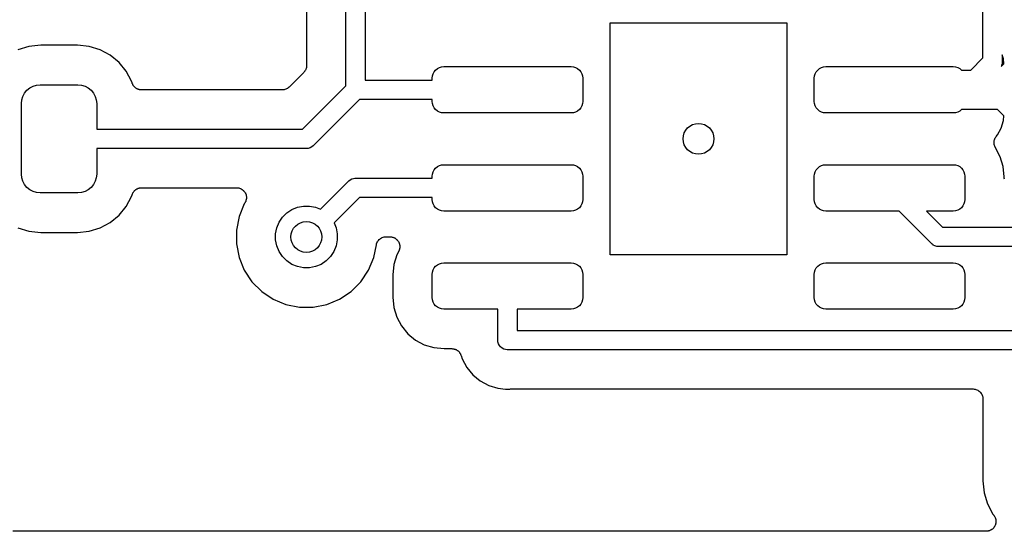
# Model space of a CAD drawing. Extents: x 4.75 to 6.45, y -3.9 to -3.1.
# Tile 3 of 7: x 5.15 to 5.66, y -3.65 to -3.39. Entities that reach past the tile are written whole.
import ezdxf

# ---------------------------------------------------------------- set-up
doc = ezdxf.new("R2010")
doc.units = 0
doc.header["$MEASUREMENT"] = 0
doc.layers.add('BLACK', color=7, linetype='CONTINUOUS')

msp = doc.modelspace()

# ---------------------------------------------------------------- linework, layer by layer
at = {"layer": 'BLACK', "linetype": 'CONTINUOUS'}
for p, q in [((5.32992, -3.29013), (5.32992, -3.42008)), ((5.30008, -3.32354), (5.30008, -3.41261)), ((5.32008, -3.42296), (5.32008, -3.32476)), ((5.64508, -3.40879), (5.64508, -3.34806)), ((5.45492, -3.50906), (5.45492, -3.39094)), ((5.45492, -3.39094), (5.54508, -3.39094)), ((5.54508, -3.39094), (5.54508, -3.50906)), ((5.15843, -3.40291), (5.15286, -3.4046)), ((5.16447, -3.40232), (5.15843, -3.40291)), ((5.18317, -3.40232), (5.16447, -3.40232)), ((5.18921, -3.40291), (5.18317, -3.40232)), ((5.19478, -3.4046), (5.18921, -3.40291)), ((5.19991, -3.40735), (5.19478, -3.4046)), ((5.20441, -3.41104), (5.19991, -3.40735)), ((5.63887, -3.415), (5.64508, -3.40879)), ((5.65554, -3.40927), (5.65492, -3.40724)), ((5.65492, -3.40724), (5.65492, -3.41059)), ((5.65578, -3.41173), (5.65554, -3.40927)), ((5.2081, -3.41554), (5.20441, -3.41104)), ((5.29945, -3.41498), (5.29923, -3.41539)), ((5.29967, -3.41458), (5.29945, -3.41498)), ((5.29968, -3.41455), (5.29967, -3.41458)), ((5.29969, -3.41453), (5.29968, -3.41455)), ((5.29983, -3.41409), (5.29969, -3.41453)), ((5.29997, -3.41365), (5.29983, -3.41409)), ((5.29998, -3.41359), (5.29997, -3.41362)), ((5.29997, -3.41362), (5.29997, -3.41365)), ((5.30003, -3.41314), (5.29998, -3.41359)), ((5.30008, -3.41268), (5.30003, -3.41314)), ((5.30008, -3.41261), (5.30008, -3.41262)), ((5.30008, -3.41262), (5.30008, -3.41262)), ((5.30008, -3.41262), (5.30008, -3.41262)), ((5.30008, -3.41262), (5.30008, -3.41268)), ((5.36517, -3.41581), (5.3659, -3.41492)), ((5.3659, -3.41492), (5.3668, -3.41418)), ((5.3668, -3.41418), (5.36782, -3.41364)), ((5.36782, -3.41364), (5.36893, -3.4133)), ((5.36893, -3.4133), (5.37008, -3.41319)), ((5.37008, -3.41319), (5.43504, -3.41319)), ((5.43504, -3.41319), (5.43619, -3.4133)), ((5.43619, -3.4133), (5.4373, -3.41364)), ((5.4373, -3.41364), (5.43832, -3.41418)), ((5.43832, -3.41418), (5.43922, -3.41492)), ((5.43922, -3.41492), (5.43995, -3.41581)), ((5.56005, -3.41581), (5.56078, -3.41492)), ((5.56078, -3.41492), (5.56168, -3.41418)), ((5.56168, -3.41418), (5.5627, -3.41364)), ((5.5627, -3.41364), (5.56381, -3.4133)), ((5.56381, -3.4133), (5.56496, -3.41319)), ((5.56496, -3.41319), (5.62992, -3.41319)), ((5.62992, -3.41319), (5.63107, -3.4133)), ((5.63107, -3.4133), (5.63218, -3.41364)), ((5.63218, -3.41364), (5.6332, -3.41418)), ((5.6332, -3.41418), (5.6341, -3.41492)), ((5.6341, -3.41492), (5.63416, -3.415)), ((5.63416, -3.415), (5.63887, -3.415)), ((5.65432, -3.41319), (5.65578, -3.41173)), ((5.65457, -3.41272), (5.65432, -3.41319)), ((5.6546, -3.41261), (5.65457, -3.41272)), ((5.65485, -3.41179), (5.6546, -3.41261)), ((5.65492, -3.41107), (5.65485, -3.41179)), ((5.65492, -3.41059), (5.65494, -3.41083)), ((5.65494, -3.41083), (5.65492, -3.41107)), ((5.65492, -3.41107), (5.65492, -3.41107)), ((5.21085, -3.42067), (5.2081, -3.41554)), ((5.29861, -3.41614), (5.29114, -3.42361)), ((5.29891, -3.41578), (5.29861, -3.41614)), ((5.2992, -3.41543), (5.29891, -3.41578)), ((5.29922, -3.41541), (5.2992, -3.41543)), ((5.29923, -3.41539), (5.29922, -3.41541)), ((5.32992, -3.42008), (5.36417, -3.42008)), ((5.36417, -3.41909), (5.36429, -3.41794)), ((5.36417, -3.42008), (5.36417, -3.41909)), ((5.36429, -3.41794), (5.36462, -3.41683)), ((5.36462, -3.41683), (5.36517, -3.41581)), ((5.43995, -3.41581), (5.4405, -3.41683)), ((5.4405, -3.41683), (5.44083, -3.41794)), ((5.44083, -3.41794), (5.44094, -3.41909)), ((5.44094, -3.41909), (5.44094, -3.43091)), ((5.55906, -3.41909), (5.55917, -3.41794)), ((5.55906, -3.43091), (5.55906, -3.41909)), ((5.55917, -3.41794), (5.5595, -3.41683)), ((5.5595, -3.41683), (5.56005, -3.41581)), ((5.15744, -3.42525), (5.15889, -3.42406)), ((5.15889, -3.42406), (5.16055, -3.42317)), ((5.16055, -3.42317), (5.16235, -3.42263)), ((5.16235, -3.42263), (5.16422, -3.42244)), ((5.16422, -3.42244), (5.18342, -3.42244)), ((5.18342, -3.42244), (5.18529, -3.42263)), ((5.18529, -3.42263), (5.18709, -3.42317)), ((5.18709, -3.42317), (5.18875, -3.42406)), ((5.18875, -3.42406), (5.1902, -3.42525)), ((5.21111, -3.42153), (5.21085, -3.42067)), ((5.21119, -3.42174), (5.21111, -3.42153)), ((5.21126, -3.42195), (5.21119, -3.42174)), ((5.21138, -3.42219), (5.21126, -3.42195)), ((5.21148, -3.42243), (5.21138, -3.42219)), ((5.21161, -3.42262), (5.21148, -3.42243)), ((5.21171, -3.42282), (5.21161, -3.42262)), ((5.21188, -3.42302), (5.21171, -3.42282)), ((5.21202, -3.42324), (5.21188, -3.42302)), ((5.21218, -3.4234), (5.21202, -3.42324)), ((5.21232, -3.42358), (5.21218, -3.4234)), ((5.21252, -3.42375), (5.21232, -3.42358)), ((5.21271, -3.42394), (5.21252, -3.42375)), ((5.2129, -3.42406), (5.21271, -3.42394)), ((5.21307, -3.4242), (5.2129, -3.42406)), ((5.2133, -3.42433), (5.21307, -3.4242)), ((5.21352, -3.42448), (5.2133, -3.42433)), ((5.21373, -3.42457), (5.21352, -3.42448)), ((5.21392, -3.42467), (5.21373, -3.42457)), ((5.21418, -3.42475), (5.21392, -3.42467)), ((5.21442, -3.42486), (5.21418, -3.42475)), ((5.21464, -3.4249), (5.21442, -3.42486)), ((5.21485, -3.42497), (5.21464, -3.4249)), ((5.21512, -3.425), (5.21485, -3.42497)), ((5.21538, -3.42505), (5.21512, -3.425)), ((5.2156, -3.42505), (5.21538, -3.42505)), ((5.21582, -3.42508), (5.2156, -3.42505)), ((5.21589, -3.42508), (5.21582, -3.42508)), ((5.28761, -3.42508), (5.21589, -3.42508)), ((5.28807, -3.42503), (5.28761, -3.42508)), ((5.28853, -3.42499), (5.28807, -3.42503)), ((5.28855, -3.42499), (5.28853, -3.42499)), ((5.28858, -3.42498), (5.28855, -3.42499)), ((5.28902, -3.42485), (5.28858, -3.42498)), ((5.28946, -3.42472), (5.28902, -3.42485)), ((5.28949, -3.42471), (5.28946, -3.42472)), ((5.28951, -3.4247), (5.28949, -3.42471)), ((5.28992, -3.42448), (5.28951, -3.4247)), ((5.29033, -3.42427), (5.28992, -3.42448)), ((5.29035, -3.42426), (5.29033, -3.42427)), ((5.29037, -3.42424), (5.29035, -3.42426)), ((5.29073, -3.42395), (5.29037, -3.42424)), ((5.29109, -3.42366), (5.29073, -3.42395)), ((5.29113, -3.42363), (5.29109, -3.42366)), ((5.29114, -3.42361), (5.29113, -3.42363)), ((5.29113, -3.42363), (5.29113, -3.42363)), ((5.29113, -3.42363), (5.29113, -3.42363)), ((5.29796, -3.44508), (5.32008, -3.42296)), ((5.15463, -3.43204), (5.15481, -3.43017)), ((5.15481, -3.43017), (5.15536, -3.42836)), ((5.15536, -3.42836), (5.15624, -3.42671)), ((5.15624, -3.42671), (5.15744, -3.42525)), ((5.1902, -3.42525), (5.19139, -3.42671)), ((5.19139, -3.42671), (5.19228, -3.42836)), ((5.19228, -3.42836), (5.19283, -3.43017)), ((5.19283, -3.43017), (5.19301, -3.43204)), ((5.32704, -3.42992), (5.30365, -3.45331)), ((5.36417, -3.42992), (5.32704, -3.42992)), ((5.36417, -3.43091), (5.36417, -3.42992)), ((5.15463, -3.46796), (5.15463, -3.43204)), ((5.19301, -3.43204), (5.19301, -3.44508)), ((5.36429, -3.43206), (5.36417, -3.43091)), ((5.36462, -3.43317), (5.36429, -3.43206)), ((5.36517, -3.43419), (5.36462, -3.43317)), ((5.3659, -3.43508), (5.36517, -3.43419)), ((5.3668, -3.43582), (5.3659, -3.43508)), ((5.43922, -3.43508), (5.43832, -3.43582)), ((5.43995, -3.43419), (5.43922, -3.43508)), ((5.4405, -3.43317), (5.43995, -3.43419)), ((5.44083, -3.43206), (5.4405, -3.43317)), ((5.44094, -3.43091), (5.44083, -3.43206)), ((5.55917, -3.43206), (5.55906, -3.43091)), ((5.5595, -3.43317), (5.55917, -3.43206)), ((5.56005, -3.43419), (5.5595, -3.43317)), ((5.56078, -3.43508), (5.56005, -3.43419)), ((5.56168, -3.43582), (5.56078, -3.43508)), ((5.6341, -3.43508), (5.6332, -3.43582)), ((5.63416, -3.435), (5.6341, -3.43508)), ((5.65251, -3.435), (5.63416, -3.435)), ((5.65578, -3.43827), (5.65251, -3.435)), ((5.36782, -3.43636), (5.3668, -3.43582)), ((5.36893, -3.4367), (5.36782, -3.43636)), ((5.37008, -3.43681), (5.36893, -3.4367)), ((5.43504, -3.43681), (5.37008, -3.43681)), ((5.43619, -3.4367), (5.43504, -3.43681)), ((5.4373, -3.43636), (5.43619, -3.4367)), ((5.43832, -3.43582), (5.4373, -3.43636)), ((5.5627, -3.43636), (5.56168, -3.43582)), ((5.56381, -3.4367), (5.5627, -3.43636)), ((5.56496, -3.43681), (5.56381, -3.4367)), ((5.62992, -3.43681), (5.56496, -3.43681)), ((5.63107, -3.4367), (5.62992, -3.43681)), ((5.63218, -3.43636), (5.63107, -3.4367)), ((5.6332, -3.43582), (5.63218, -3.43636)), ((5.65554, -3.44073), (5.65578, -3.43827)), ((5.19301, -3.44508), (5.29796, -3.44508)), ((5.65254, -3.44798), (5.65439, -3.4445)), ((5.65439, -3.4445), (5.65554, -3.44073)), ((5.65099, -3.45043), (5.65117, -3.45)), ((5.65117, -3.45), (5.65135, -3.44957)), ((5.65135, -3.44957), (5.65136, -3.44955)), ((5.65136, -3.44955), (5.65137, -3.44953)), ((5.65137, -3.44953), (5.65163, -3.44915)), ((5.65163, -3.44915), (5.65189, -3.44876)), ((5.65189, -3.44876), (5.65254, -3.44798)), ((5.29976, -3.45492), (5.19301, -3.45492)), ((5.19301, -3.45492), (5.19301, -3.46796)), ((5.3, -3.45494), (5.29976, -3.45492)), ((5.30024, -3.45492), (5.3, -3.45494)), ((5.30096, -3.45485), (5.30024, -3.45492)), ((5.30024, -3.45492), (5.30024, -3.45492)), ((5.30189, -3.45457), (5.30096, -3.45485)), ((5.30275, -3.45411), (5.30189, -3.45457)), ((5.3035, -3.4535), (5.30275, -3.45411)), ((5.30365, -3.45331), (5.3035, -3.4535)), ((5.65078, -3.45143), (5.65079, -3.45141)), ((5.65078, -3.4519), (5.65078, -3.45143)), ((5.65078, -3.45236), (5.65078, -3.4519)), ((5.65078, -3.45238), (5.65078, -3.45236)), ((5.65078, -3.4524), (5.65078, -3.45238)), ((5.65087, -3.45286), (5.65078, -3.4524)), ((5.65079, -3.45139), (5.65088, -3.45093)), ((5.65079, -3.45141), (5.65079, -3.45139)), ((5.65096, -3.45332), (5.65087, -3.45286)), ((5.65088, -3.45093), (5.65098, -3.45047)), ((5.65096, -3.45334), (5.65096, -3.45332)), ((5.65097, -3.45336), (5.65096, -3.45334)), ((5.65114, -3.45379), (5.65097, -3.45336)), ((5.65098, -3.45045), (5.65099, -3.45043)), ((5.65098, -3.45047), (5.65098, -3.45045)), ((5.65132, -3.45423), (5.65114, -3.45379)), ((5.65134, -3.45426), (5.65132, -3.45423)), ((5.65134, -3.45427), (5.65134, -3.45426)), ((5.65135, -3.45429), (5.65134, -3.45427)), ((5.65134, -3.45427), (5.65134, -3.45427)), ((5.65394, -3.45914), (5.65135, -3.45429)), ((5.65542, -3.46402), (5.65394, -3.45914)), ((5.36517, -3.46581), (5.3659, -3.46492)), ((5.3659, -3.46492), (5.3668, -3.46418)), ((5.3668, -3.46418), (5.36782, -3.46364)), ((5.36782, -3.46364), (5.36893, -3.4633)), ((5.36893, -3.4633), (5.37008, -3.46319)), ((5.37008, -3.46319), (5.43504, -3.46319)), ((5.43504, -3.46319), (5.43619, -3.4633)), ((5.43619, -3.4633), (5.4373, -3.46364)), ((5.4373, -3.46364), (5.43832, -3.46418)), ((5.43832, -3.46418), (5.43922, -3.46492)), ((5.43922, -3.46492), (5.43995, -3.46581)), ((5.56005, -3.46581), (5.56078, -3.46492)), ((5.56078, -3.46492), (5.56168, -3.46418)), ((5.56168, -3.46418), (5.5627, -3.46364)), ((5.5627, -3.46364), (5.56381, -3.4633)), ((5.56381, -3.4633), (5.56496, -3.46319)), ((5.56496, -3.46319), (5.62992, -3.46319)), ((5.62992, -3.46319), (5.63107, -3.4633)), ((5.63107, -3.4633), (5.63218, -3.46364)), ((5.63218, -3.46364), (5.6332, -3.46418)), ((5.6332, -3.46418), (5.6341, -3.46492)), ((5.6341, -3.46492), (5.63483, -3.46581)), ((5.65595, -3.46934), (5.65542, -3.46402)), ((5.15481, -3.46983), (5.15463, -3.46796)), ((5.15536, -3.47164), (5.15481, -3.46983)), ((5.19283, -3.46983), (5.19228, -3.47164)), ((5.19301, -3.46796), (5.19283, -3.46983)), ((5.32311, -3.47043), (5.32404, -3.47015)), ((5.32404, -3.47015), (5.32405, -3.47015)), ((5.32405, -3.47015), (5.32476, -3.47008)), ((5.32476, -3.47008), (5.325, -3.47005)), ((5.32476, -3.47008), (5.32476, -3.47008)), ((5.325, -3.47005), (5.32524, -3.47008)), ((5.32524, -3.47008), (5.36417, -3.47008)), ((5.36417, -3.46909), (5.36429, -3.46794)), ((5.36417, -3.47008), (5.36417, -3.46909)), ((5.36429, -3.46794), (5.36462, -3.46683)), ((5.36462, -3.46683), (5.36517, -3.46581)), ((5.43995, -3.46581), (5.4405, -3.46683)), ((5.4405, -3.46683), (5.44083, -3.46794)), ((5.44083, -3.46794), (5.44094, -3.46909)), ((5.44094, -3.46909), (5.44094, -3.48091)), ((5.55906, -3.46909), (5.55917, -3.46794)), ((5.55906, -3.48091), (5.55906, -3.46909)), ((5.55917, -3.46794), (5.5595, -3.46683)), ((5.5595, -3.46683), (5.56005, -3.46581)), ((5.63483, -3.46581), (5.63538, -3.46683)), ((5.63538, -3.46683), (5.63571, -3.46794)), ((5.63571, -3.46794), (5.63583, -3.46909)), ((5.63583, -3.46909), (5.63583, -3.48091)), ((5.65595, -3.47008), (5.65595, -3.46934)), ((5.65599, -3.47055), (5.65595, -3.47008)), ((5.15624, -3.47329), (5.15536, -3.47164)), ((5.15744, -3.47475), (5.15624, -3.47329)), ((5.15889, -3.47594), (5.15744, -3.47475)), ((5.1902, -3.47475), (5.18875, -3.47594)), ((5.19139, -3.47329), (5.1902, -3.47475)), ((5.19228, -3.47164), (5.19139, -3.47329)), ((5.21379, -3.4754), (5.21399, -3.4753)), ((5.21399, -3.4753), (5.21424, -3.47522)), ((5.21424, -3.47522), (5.21449, -3.47512)), ((5.21449, -3.47512), (5.21471, -3.47508)), ((5.21471, -3.47508), (5.21492, -3.47502)), ((5.21492, -3.47502), (5.21519, -3.47499)), ((5.21519, -3.47499), (5.21545, -3.47494)), ((5.21545, -3.47494), (5.21567, -3.47494)), ((5.21567, -3.47494), (5.21589, -3.47492)), ((5.21589, -3.47492), (5.26441, -3.47492)), ((5.26441, -3.47492), (5.26446, -3.47492)), ((5.26446, -3.47492), (5.26446, -3.47492)), ((5.26446, -3.47492), (5.26446, -3.47492)), ((5.26446, -3.47492), (5.26448, -3.47492)), ((5.26448, -3.47492), (5.26495, -3.47497)), ((5.26495, -3.47497), (5.26543, -3.47503)), ((5.26543, -3.47503), (5.26544, -3.47503)), ((5.26544, -3.47503), (5.26545, -3.47503)), ((5.26545, -3.47503), (5.26591, -3.47518)), ((5.26591, -3.47518), (5.26636, -3.47532)), ((5.26636, -3.47532), (5.26637, -3.47532)), ((5.26637, -3.47532), (5.26638, -3.47533)), ((5.26638, -3.47533), (5.26679, -3.47555)), ((5.30713, -3.48591), (5.32135, -3.47169)), ((5.32135, -3.47169), (5.3215, -3.4715)), ((5.3215, -3.4715), (5.32169, -3.47135)), ((5.32169, -3.47135), (5.32225, -3.47089)), ((5.32169, -3.47135), (5.32169, -3.47135)), ((5.32225, -3.47089), (5.32311, -3.47043)), ((5.16055, -3.47683), (5.15889, -3.47594)), ((5.16235, -3.47737), (5.16055, -3.47683)), ((5.16422, -3.47756), (5.16235, -3.47737)), ((5.18342, -3.47756), (5.16422, -3.47756)), ((5.18529, -3.47737), (5.18342, -3.47756)), ((5.18709, -3.47683), (5.18529, -3.47737)), ((5.18875, -3.47594), (5.18709, -3.47683)), ((5.2081, -3.48446), (5.21085, -3.47933)), ((5.21085, -3.47933), (5.21111, -3.47847)), ((5.21111, -3.47847), (5.21113, -3.4784)), ((5.21113, -3.4784), (5.21122, -3.4782)), ((5.21122, -3.4782), (5.21128, -3.47798)), ((5.21128, -3.47798), (5.21141, -3.47775)), ((5.21141, -3.47775), (5.21151, -3.47751)), ((5.21151, -3.47751), (5.21164, -3.47732)), ((5.21164, -3.47732), (5.21175, -3.47713)), ((5.21175, -3.47713), (5.21192, -3.47692)), ((5.21192, -3.47692), (5.21207, -3.4767)), ((5.21207, -3.4767), (5.21223, -3.47655)), ((5.21223, -3.47655), (5.21237, -3.47637)), ((5.21237, -3.47637), (5.21258, -3.47621)), ((5.21258, -3.47621), (5.21276, -3.47602)), ((5.21276, -3.47602), (5.21295, -3.4759)), ((5.21295, -3.4759), (5.21313, -3.47576)), ((5.21313, -3.47576), (5.21336, -3.47563)), ((5.21336, -3.47563), (5.21358, -3.47549)), ((5.21358, -3.47549), (5.21379, -3.4754)), ((5.26679, -3.47555), (5.26722, -3.47578)), ((5.26722, -3.47578), (5.26722, -3.47579)), ((5.26722, -3.47579), (5.26723, -3.4758)), ((5.26723, -3.4758), (5.26759, -3.4761)), ((5.26759, -3.4761), (5.26797, -3.47641)), ((5.26797, -3.47641), (5.26797, -3.47642)), ((5.26797, -3.47642), (5.26798, -3.47642)), ((5.26798, -3.47642), (5.26828, -3.47679)), ((5.26828, -3.47679), (5.26858, -3.47717)), ((5.26858, -3.47717), (5.26859, -3.47717)), ((5.26859, -3.47717), (5.26859, -3.47718)), ((5.26859, -3.47718), (5.26881, -3.4776)), ((5.26881, -3.4776), (5.26904, -3.47803)), ((5.26904, -3.47803), (5.26904, -3.47804)), ((5.26904, -3.47804), (5.26904, -3.47805)), ((5.26904, -3.47805), (5.26918, -3.4785)), ((5.26918, -3.4785), (5.26932, -3.47896)), ((5.26932, -3.47896), (5.26932, -3.47897)), ((5.26932, -3.47897), (5.26932, -3.47898)), ((5.26932, -3.47898), (5.26936, -3.47945)), ((5.26936, -3.47945), (5.26941, -3.47993)), ((5.26941, -3.47996), (5.26936, -3.48043)), ((5.26941, -3.47993), (5.26941, -3.47995)), ((5.26941, -3.47995), (5.26941, -3.47996)), ((5.32704, -3.47992), (5.31409, -3.49287)), ((5.36417, -3.47992), (5.32704, -3.47992)), ((5.36417, -3.48091), (5.36417, -3.47992)), ((5.20441, -3.48896), (5.2081, -3.48446)), ((5.26832, -3.48307), (5.26563, -3.48957)), ((5.26857, -3.4827), (5.26832, -3.48307)), ((5.26879, -3.48228), (5.26857, -3.4827)), ((5.26902, -3.48186), (5.26879, -3.48228)), ((5.26903, -3.48184), (5.26902, -3.48185)), ((5.26902, -3.48185), (5.26902, -3.48186)), ((5.26917, -3.48138), (5.26903, -3.48184)), ((5.26931, -3.48093), (5.26917, -3.48138)), ((5.26936, -3.48043), (5.26931, -3.48091)), ((5.26931, -3.48091), (5.26931, -3.48092)), ((5.26931, -3.48092), (5.26931, -3.48093)), ((5.29254, -3.48604), (5.29541, -3.48486)), ((5.29541, -3.48486), (5.29845, -3.48425)), ((5.29845, -3.48425), (5.30155, -3.48425)), ((5.30155, -3.48425), (5.30459, -3.48486)), ((5.30459, -3.48486), (5.30713, -3.48591)), ((5.36429, -3.48206), (5.36417, -3.48091)), ((5.36462, -3.48317), (5.36429, -3.48206)), ((5.36517, -3.48419), (5.36462, -3.48317)), ((5.3659, -3.48508), (5.36517, -3.48419)), ((5.3668, -3.48582), (5.3659, -3.48508)), ((5.43922, -3.48508), (5.43832, -3.48582)), ((5.43995, -3.48419), (5.43922, -3.48508)), ((5.4405, -3.48317), (5.43995, -3.48419)), ((5.44083, -3.48206), (5.4405, -3.48317)), ((5.44094, -3.48091), (5.44083, -3.48206)), ((5.55917, -3.48206), (5.55906, -3.48091)), ((5.5595, -3.48317), (5.55917, -3.48206)), ((5.56005, -3.48419), (5.5595, -3.48317)), ((5.56078, -3.48508), (5.56005, -3.48419)), ((5.56168, -3.48582), (5.56078, -3.48508)), ((5.6341, -3.48508), (5.6332, -3.48582)), ((5.63483, -3.48419), (5.6341, -3.48508)), ((5.63538, -3.48317), (5.63483, -3.48419)), ((5.63571, -3.48206), (5.63538, -3.48317)), ((5.63583, -3.48091), (5.63571, -3.48206)), ((5.19991, -3.49265), (5.20441, -3.48896)), ((5.26563, -3.48957), (5.26425, -3.49648)), ((5.28604, -3.49254), (5.28777, -3.48996)), ((5.28777, -3.48996), (5.28996, -3.48777)), ((5.28996, -3.48777), (5.29254, -3.48604)), ((5.36782, -3.48636), (5.3668, -3.48582)), ((5.36893, -3.4867), (5.36782, -3.48636)), ((5.37008, -3.48681), (5.36893, -3.4867)), ((5.43504, -3.48681), (5.37008, -3.48681)), ((5.43619, -3.4867), (5.43504, -3.48681)), ((5.4373, -3.48636), (5.43619, -3.4867)), ((5.43832, -3.48582), (5.4373, -3.48636)), ((5.5627, -3.48636), (5.56168, -3.48582)), ((5.56381, -3.4867), (5.5627, -3.48636)), ((5.56496, -3.48681), (5.56381, -3.4867)), ((5.60229, -3.48681), (5.56496, -3.48681)), ((5.61879, -3.50331), (5.60229, -3.48681)), ((5.62992, -3.48681), (5.61621, -3.48681)), ((5.61621, -3.48681), (5.62448, -3.49508)), ((5.63107, -3.4867), (5.62992, -3.48681)), ((5.63218, -3.48636), (5.63107, -3.4867)), ((5.6332, -3.48582), (5.63218, -3.48636)), ((5.15286, -3.4954), (5.15843, -3.49709)), ((5.18921, -3.49709), (5.19478, -3.4954)), ((5.19478, -3.4954), (5.19991, -3.49265)), ((5.28425, -3.49845), (5.28486, -3.49541)), ((5.28486, -3.49541), (5.28604, -3.49254)), ((5.31409, -3.49287), (5.31514, -3.49541)), ((5.31514, -3.49541), (5.31575, -3.49845)), ((5.62448, -3.49508), (5.69508, -3.49508)), ((5.15843, -3.49709), (5.16447, -3.49768)), ((5.16447, -3.49768), (5.18317, -3.49768)), ((5.18317, -3.49768), (5.18921, -3.49709)), ((5.26425, -3.49648), (5.26425, -3.50352)), ((5.28425, -3.50155), (5.28425, -3.49845)), ((5.31575, -3.49845), (5.31575, -3.50155)), ((5.33825, -3.50052), (5.33866, -3.5003)), ((5.33866, -3.5003), (5.33868, -3.50029)), ((5.33868, -3.50029), (5.3387, -3.50028)), ((5.3387, -3.50028), (5.33915, -3.50015)), ((5.33915, -3.50015), (5.3396, -3.50002)), ((5.3396, -3.50002), (5.33962, -3.50001)), ((5.33962, -3.50001), (5.33963, -3.50001)), ((5.33963, -3.50001), (5.3401, -3.49997)), ((5.3401, -3.49997), (5.34057, -3.49992)), ((5.34057, -3.49992), (5.34264, -3.49992)), ((5.34264, -3.49992), (5.34271, -3.49992)), ((5.34271, -3.49992), (5.34294, -3.49995)), ((5.34294, -3.49995), (5.34318, -3.49995)), ((5.34318, -3.49995), (5.34343, -3.5)), ((5.34343, -3.5), (5.34368, -3.50003)), ((5.34368, -3.50003), (5.34391, -3.5001)), ((5.34391, -3.5001), (5.34413, -3.50015)), ((5.34413, -3.50015), (5.34437, -3.50025)), ((5.34437, -3.50025), (5.34461, -3.50033)), ((5.34461, -3.50033), (5.34482, -3.50044)), ((5.34482, -3.50044), (5.34503, -3.50053)), ((5.26425, -3.50352), (5.26563, -3.51043)), ((5.28486, -3.50459), (5.28425, -3.50155)), ((5.28604, -3.50746), (5.28486, -3.50459)), ((5.31514, -3.50459), (5.31396, -3.50746)), ((5.31575, -3.50155), (5.31514, -3.50459)), ((5.33437, -3.51043), (5.33566, -3.50395)), ((5.33566, -3.50395), (5.33567, -3.50392)), ((5.33567, -3.50391), (5.33568, -3.50388)), ((5.33567, -3.50392), (5.33567, -3.50391)), ((5.33567, -3.50392), (5.33567, -3.50392)), ((5.33568, -3.50388), (5.33582, -3.50343)), ((5.33582, -3.50343), (5.33596, -3.50298)), ((5.33596, -3.50298), (5.33597, -3.50297)), ((5.33597, -3.50295), (5.3362, -3.50253)), ((5.33597, -3.50297), (5.33597, -3.50295)), ((5.3362, -3.50253), (5.33642, -3.50213)), ((5.33642, -3.50213), (5.33643, -3.50211)), ((5.33643, -3.50211), (5.33644, -3.50209)), ((5.33644, -3.50209), (5.33675, -3.50173)), ((5.33675, -3.50173), (5.33704, -3.50137)), ((5.33704, -3.50137), (5.33706, -3.50136)), ((5.33706, -3.50136), (5.33707, -3.50135)), ((5.33707, -3.50135), (5.33744, -3.50105)), ((5.33744, -3.50105), (5.3378, -3.50076)), ((5.3378, -3.50076), (5.33782, -3.50075)), ((5.33782, -3.50075), (5.33783, -3.50074)), ((5.33783, -3.50074), (5.33825, -3.50052)), ((5.34503, -3.50053), (5.34524, -3.50067)), ((5.34524, -3.50067), (5.34547, -3.5008)), ((5.34547, -3.5008), (5.34565, -3.50095)), ((5.34565, -3.50095), (5.34584, -3.50108)), ((5.34584, -3.50108), (5.34602, -3.50126)), ((5.34602, -3.50126), (5.34622, -3.50142)), ((5.34622, -3.50142), (5.34636, -3.5016)), ((5.34636, -3.5016), (5.34652, -3.50177)), ((5.34652, -3.50177), (5.34667, -3.50198)), ((5.34667, -3.50198), (5.34683, -3.50218)), ((5.34683, -3.50218), (5.34693, -3.50239)), ((5.34693, -3.50239), (5.34706, -3.50258)), ((5.34706, -3.50258), (5.34716, -3.50282)), ((5.34716, -3.50282), (5.34728, -3.50305)), ((5.34728, -3.50305), (5.34734, -3.50327)), ((5.34734, -3.50327), (5.34743, -3.50349)), ((5.34743, -3.50349), (5.34748, -3.50374)), ((5.34748, -3.50374), (5.34755, -3.50398)), ((5.34755, -3.50398), (5.34758, -3.50422)), ((5.34762, -3.50542), (5.34757, -3.50567)), ((5.34758, -3.50422), (5.34762, -3.50444)), ((5.34762, -3.50444), (5.34762, -3.5047)), ((5.34762, -3.5047), (5.34764, -3.50496)), ((5.34764, -3.50496), (5.34762, -3.50519)), ((5.34762, -3.50519), (5.34762, -3.50542)), ((5.61894, -3.5035), (5.61879, -3.50331)), ((5.61913, -3.50365), (5.61894, -3.5035)), ((5.61964, -3.50407), (5.61913, -3.50365)), ((5.61913, -3.50365), (5.61913, -3.50365)), ((5.61969, -3.50411), (5.61964, -3.50407)), ((5.62055, -3.50457), (5.61969, -3.50411)), ((5.62148, -3.50485), (5.62055, -3.50457)), ((5.6222, -3.50492), (5.62148, -3.50485)), ((5.62244, -3.50494), (5.6222, -3.50492)), ((5.6222, -3.50492), (5.6222, -3.50492)), ((5.62268, -3.50492), (5.62244, -3.50494)), ((5.69976, -3.50492), (5.62268, -3.50492)), ((5.26563, -3.51043), (5.26832, -3.51693)), ((5.28777, -3.51004), (5.28604, -3.50746)), ((5.28996, -3.51223), (5.28777, -3.51004)), ((5.31223, -3.51004), (5.31004, -3.51223)), ((5.31396, -3.50746), (5.31223, -3.51004)), ((5.33168, -3.51693), (5.33437, -3.51043)), ((5.34606, -3.50914), (5.34458, -3.51402)), ((5.34705, -3.50728), (5.34606, -3.50914)), ((5.34714, -3.50706), (5.34705, -3.50728)), ((5.34725, -3.50686), (5.34714, -3.50706)), ((5.34733, -3.50661), (5.34725, -3.50686)), ((5.34743, -3.50638), (5.34733, -3.50661)), ((5.34747, -3.50615), (5.34743, -3.50638)), ((5.34754, -3.50593), (5.34747, -3.50615)), ((5.34757, -3.50567), (5.34754, -3.50593)), ((5.54508, -3.50906), (5.45492, -3.50906)), ((5.29254, -3.51396), (5.28996, -3.51223)), ((5.29541, -3.51514), (5.29254, -3.51396)), ((5.29845, -3.51575), (5.29541, -3.51514)), ((5.30459, -3.51514), (5.30155, -3.51575)), ((5.30746, -3.51396), (5.30459, -3.51514)), ((5.31004, -3.51223), (5.30746, -3.51396)), ((5.34458, -3.51402), (5.34405, -3.51934)), ((5.36517, -3.51581), (5.3659, -3.51492)), ((5.3659, -3.51492), (5.3668, -3.51418)), ((5.3668, -3.51418), (5.36782, -3.51364)), ((5.36782, -3.51364), (5.36893, -3.5133)), ((5.36893, -3.5133), (5.37008, -3.51319)), ((5.37008, -3.51319), (5.43504, -3.51319)), ((5.43504, -3.51319), (5.43619, -3.5133)), ((5.43619, -3.5133), (5.4373, -3.51364)), ((5.4373, -3.51364), (5.43832, -3.51418)), ((5.43832, -3.51418), (5.43922, -3.51492)), ((5.43922, -3.51492), (5.43995, -3.51581)), ((5.56005, -3.51581), (5.56078, -3.51492)), ((5.56078, -3.51492), (5.56168, -3.51418)), ((5.56168, -3.51418), (5.5627, -3.51364)), ((5.5627, -3.51364), (5.56381, -3.5133)), ((5.56381, -3.5133), (5.56496, -3.51319)), ((5.56496, -3.51319), (5.62992, -3.51319)), ((5.62992, -3.51319), (5.63107, -3.5133)), ((5.63107, -3.5133), (5.63218, -3.51364)), ((5.63218, -3.51364), (5.6332, -3.51418)), ((5.6332, -3.51418), (5.6341, -3.51492)), ((5.6341, -3.51492), (5.63483, -3.51581)), ((5.26832, -3.51693), (5.27223, -3.52279)), ((5.30155, -3.51575), (5.29845, -3.51575)), ((5.32777, -3.52279), (5.33168, -3.51693)), ((5.34405, -3.51934), (5.34405, -3.53066)), ((5.36417, -3.51909), (5.36429, -3.51794)), ((5.36417, -3.53091), (5.36417, -3.51909)), ((5.36429, -3.51794), (5.36462, -3.51683)), ((5.36462, -3.51683), (5.36517, -3.51581)), ((5.43995, -3.51581), (5.4405, -3.51683)), ((5.4405, -3.51683), (5.44083, -3.51794)), ((5.44083, -3.51794), (5.44094, -3.51909)), ((5.44094, -3.51909), (5.44094, -3.53091)), ((5.55906, -3.51909), (5.55917, -3.51794)), ((5.55906, -3.53091), (5.55906, -3.51909)), ((5.55917, -3.51794), (5.5595, -3.51683)), ((5.5595, -3.51683), (5.56005, -3.51581)), ((5.63483, -3.51581), (5.63538, -3.51683)), ((5.63538, -3.51683), (5.63571, -3.51794)), ((5.63571, -3.51794), (5.63583, -3.51909)), ((5.63583, -3.51909), (5.63583, -3.53091)), ((5.27223, -3.52279), (5.27721, -3.52777)), ((5.32279, -3.52777), (5.32777, -3.52279)), ((5.27721, -3.52777), (5.28307, -3.53168)), ((5.31693, -3.53168), (5.32279, -3.52777)), ((5.28307, -3.53168), (5.28957, -3.53437)), ((5.28957, -3.53437), (5.29648, -3.53575)), ((5.30352, -3.53575), (5.31043, -3.53437)), ((5.31043, -3.53437), (5.31693, -3.53168)), ((5.34405, -3.53066), (5.34458, -3.53598)), ((5.36429, -3.53206), (5.36417, -3.53091)), ((5.36462, -3.53317), (5.36429, -3.53206)), ((5.36517, -3.53419), (5.36462, -3.53317)), ((5.3659, -3.53508), (5.36517, -3.53419)), ((5.3668, -3.53582), (5.3659, -3.53508)), ((5.43922, -3.53508), (5.43832, -3.53582)), ((5.43995, -3.53419), (5.43922, -3.53508)), ((5.4405, -3.53317), (5.43995, -3.53419)), ((5.44083, -3.53206), (5.4405, -3.53317)), ((5.44094, -3.53091), (5.44083, -3.53206)), ((5.55917, -3.53206), (5.55906, -3.53091)), ((5.5595, -3.53317), (5.55917, -3.53206)), ((5.56005, -3.53419), (5.5595, -3.53317)), ((5.56078, -3.53508), (5.56005, -3.53419)), ((5.56168, -3.53582), (5.56078, -3.53508)), ((5.6341, -3.53508), (5.6332, -3.53582)), ((5.63483, -3.53419), (5.6341, -3.53508)), ((5.63538, -3.53317), (5.63483, -3.53419)), ((5.63571, -3.53206), (5.63538, -3.53317)), ((5.63583, -3.53091), (5.63571, -3.53206)), ((5.29648, -3.53575), (5.30352, -3.53575)), ((5.34458, -3.53598), (5.34606, -3.54086)), ((5.36782, -3.53636), (5.3668, -3.53582)), ((5.36893, -3.5367), (5.36782, -3.53636)), ((5.37008, -3.53681), (5.36893, -3.5367)), ((5.39764, -3.53681), (5.37008, -3.53681)), ((5.39764, -3.55232), (5.39764, -3.53681)), ((5.43504, -3.53681), (5.40748, -3.53681)), ((5.40748, -3.53681), (5.40748, -3.54764)), ((5.43619, -3.5367), (5.43504, -3.53681)), ((5.4373, -3.53636), (5.43619, -3.5367)), ((5.43832, -3.53582), (5.4373, -3.53636)), ((5.5627, -3.53636), (5.56168, -3.53582)), ((5.56381, -3.5367), (5.5627, -3.53636)), ((5.56496, -3.53681), (5.56381, -3.5367)), ((5.62992, -3.53681), (5.56496, -3.53681)), ((5.63107, -3.5367), (5.62992, -3.53681)), ((5.63218, -3.53636), (5.63107, -3.5367)), ((5.6332, -3.53582), (5.63218, -3.53636)), ((5.34606, -3.54086), (5.34846, -3.54535)), ((5.34846, -3.54535), (5.35169, -3.54929)), ((5.35169, -3.54929), (5.35563, -3.55253)), ((5.40748, -3.54764), (5.7472, -3.54764)), ((5.35563, -3.55253), (5.36013, -3.55493)), ((5.36013, -3.55493), (5.36501, -3.55641)), ((5.39761, -3.55256), (5.39764, -3.55232)), ((5.39771, -3.55352), (5.39761, -3.55256)), ((5.39799, -3.55445), (5.39771, -3.55352)), ((5.39845, -3.55531), (5.39799, -3.55445)), ((5.39906, -3.55606), (5.39845, -3.55531)), ((5.36501, -3.55641), (5.37032, -3.55693)), ((5.37032, -3.55693), (5.37413, -3.55693)), ((5.37413, -3.55693), (5.3742, -3.55693)), ((5.3742, -3.55693), (5.37443, -3.55696)), ((5.37443, -3.55696), (5.37465, -3.55696)), ((5.37465, -3.55696), (5.37491, -3.55701)), ((5.37491, -3.55701), (5.37517, -3.55704)), ((5.37517, -3.55704), (5.37539, -3.55711)), ((5.37539, -3.55711), (5.37561, -3.55715)), ((5.37561, -3.55715), (5.37585, -3.55726)), ((5.37585, -3.55726), (5.3761, -3.55734)), ((5.3761, -3.55734), (5.3763, -3.55744)), ((5.3763, -3.55744), (5.37651, -3.55753)), ((5.37651, -3.55753), (5.37673, -3.55768)), ((5.37673, -3.55768), (5.37696, -3.55781)), ((5.37696, -3.55781), (5.37713, -3.55795)), ((5.37713, -3.55795), (5.37732, -3.55808)), ((5.37732, -3.55808), (5.3775, -3.55826)), ((5.3775, -3.55826), (5.37771, -3.55843)), ((5.37771, -3.55843), (5.37785, -3.55861)), ((5.37785, -3.55861), (5.37801, -3.55877)), ((5.37801, -3.55877), (5.37815, -3.55899)), ((5.37815, -3.55899), (5.37832, -3.55919)), ((5.37832, -3.55919), (5.37842, -3.55939)), ((5.37842, -3.55939), (5.37855, -3.55958)), ((5.37855, -3.55958), (5.37865, -3.55982)), ((5.37865, -3.55982), (5.37877, -3.56006)), ((5.37877, -3.56006), (5.37883, -3.56027)), ((5.37883, -3.56027), (5.37892, -3.56048)), ((5.37892, -3.56048), (5.37942, -3.56214)), ((5.39981, -3.55667), (5.39906, -3.55606)), ((5.40067, -3.55713), (5.39981, -3.55667)), ((5.40159, -3.55741), (5.40067, -3.55713)), ((5.40232, -3.55748), (5.40159, -3.55741)), ((5.40256, -3.5575), (5.40232, -3.55748)), ((5.40232, -3.55748), (5.40232, -3.55748)), ((5.4028, -3.55748), (5.40256, -3.5575)), ((5.74252, -3.55748), (5.4028, -3.55748)), ((5.37942, -3.56214), (5.38174, -3.56647)), ((5.38174, -3.56647), (5.38485, -3.57027)), ((5.38485, -3.57027), (5.38865, -3.57338)), ((5.38865, -3.57338), (5.39298, -3.57569)), ((5.39298, -3.57569), (5.39767, -3.57712)), ((5.39767, -3.57712), (5.40158, -3.5775)), ((5.40158, -3.5775), (5.40256, -3.5776)), ((5.40256, -3.5776), (5.40354, -3.5775)), ((5.40354, -3.5775), (5.40361, -3.5775)), ((5.40361, -3.5775), (5.40382, -3.5775)), ((5.40382, -3.5775), (5.40403, -3.57748)), ((5.40403, -3.57748), (5.64004, -3.57748)), ((5.64004, -3.57748), (5.64007, -3.57748)), ((5.64007, -3.57748), (5.64007, -3.57748)), ((5.64007, -3.57748), (5.64007, -3.57748)), ((5.64007, -3.57748), (5.64011, -3.57748)), ((5.64011, -3.57748), (5.64058, -3.57753)), ((5.64058, -3.57753), (5.64104, -3.57758)), ((5.64104, -3.57758), (5.64106, -3.57759)), ((5.64106, -3.57759), (5.64108, -3.57759)), ((5.64108, -3.57759), (5.64152, -3.57773)), ((5.64152, -3.57773), (5.64197, -3.57787)), ((5.64197, -3.57787), (5.64199, -3.57788)), ((5.64199, -3.57788), (5.64201, -3.57788)), ((5.64201, -3.57788), (5.64242, -3.57811)), ((5.64242, -3.57811), (5.64283, -3.57834)), ((5.64283, -3.57834), (5.64285, -3.57835)), ((5.64285, -3.57835), (5.64286, -3.57835)), ((5.64286, -3.57835), (5.64322, -3.57866)), ((5.64322, -3.57866), (5.64358, -3.57896)), ((5.64358, -3.57896), (5.6436, -3.57897)), ((5.6436, -3.57897), (5.64361, -3.57898)), ((5.64361, -3.57898), (5.6439, -3.57935)), ((5.6439, -3.57935), (5.6442, -3.57971)), ((5.6442, -3.57971), (5.64421, -3.57973)), ((5.64421, -3.57973), (5.64422, -3.57974)), ((5.64422, -3.57974), (5.64444, -3.58016)), ((5.64444, -3.58016), (5.64466, -3.58057)), ((5.64466, -3.58057), (5.64466, -3.58059)), ((5.64466, -3.58059), (5.64467, -3.58061)), ((5.64467, -3.58061), (5.6448, -3.58106)), ((5.6448, -3.58106), (5.64494, -3.58151)), ((5.64494, -3.58151), (5.64494, -3.58153)), ((5.64494, -3.58153), (5.64495, -3.58154)), ((5.64495, -3.58154), (5.64499, -3.58201)), ((5.64499, -3.58201), (5.64504, -3.58248)), ((5.64504, -3.58248), (5.64504, -3.62436)), ((5.64504, -3.62436), (5.64564, -3.63045)), ((5.64564, -3.63045), (5.64734, -3.63606)), ((5.64734, -3.63606), (5.65011, -3.64124)), ((5.65011, -3.64124), (5.65059, -3.64183)), ((5.65059, -3.64183), (5.65063, -3.64188)), ((5.65063, -3.64188), (5.65076, -3.64208)), ((5.65076, -3.64208), (5.65091, -3.64226)), ((5.65091, -3.64226), (5.65103, -3.64249)), ((5.65103, -3.64249), (5.65116, -3.6427)), ((5.65116, -3.6427), (5.65125, -3.64292)), ((5.65125, -3.64292), (5.65136, -3.64313)), ((5.65136, -3.64313), (5.65143, -3.64337)), ((5.65143, -3.64337), (5.65153, -3.64361)), ((5.65153, -3.64361), (5.65157, -3.64384)), ((5.65162, -3.64601), (5.65155, -3.64625)), ((5.65157, -3.64384), (5.65164, -3.64406)), ((5.65165, -3.64577), (5.65162, -3.64601)), ((5.65164, -3.64406), (5.65166, -3.64432)), ((5.65169, -3.64554), (5.65165, -3.64577)), ((5.65166, -3.64432), (5.65171, -3.64457)), ((5.6517, -3.64529), (5.65169, -3.64554)), ((5.65171, -3.64457), (5.6517, -3.6448)), ((5.6517, -3.6448), (5.65172, -3.64503)), ((5.65172, -3.64503), (5.6517, -3.64529)), ((5.64672, -3.65), (5.15025, -3.65)), ((5.64696, -3.64998), (5.64672, -3.65)), ((5.64719, -3.64998), (5.64696, -3.64998)), ((5.64744, -3.64993), (5.64719, -3.64998)), ((5.6477, -3.6499), (5.64744, -3.64993)), ((5.64792, -3.64984), (5.6477, -3.6499)), ((5.64815, -3.64979), (5.64792, -3.64984)), ((5.64839, -3.6497), (5.64815, -3.64979)), ((5.64863, -3.64962), (5.64839, -3.6497)), ((5.64884, -3.64951), (5.64863, -3.64962)), ((5.64905, -3.64942), (5.64884, -3.64951)), ((5.64927, -3.64928), (5.64905, -3.64942)), ((5.64949, -3.64916), (5.64927, -3.64928)), ((5.64967, -3.64902), (5.64949, -3.64916)), ((5.64987, -3.64889), (5.64967, -3.64902)), ((5.65005, -3.64871), (5.64987, -3.64889)), ((5.65025, -3.64855), (5.65005, -3.64871)), ((5.6504, -3.64837), (5.65025, -3.64855)), ((5.65056, -3.6482), (5.6504, -3.64837)), ((5.65071, -3.64799), (5.65056, -3.6482)), ((5.65087, -3.6478), (5.65071, -3.64799)), ((5.65098, -3.64759), (5.65087, -3.6478)), ((5.65111, -3.6474), (5.65098, -3.64759)), ((5.65121, -3.64716), (5.65111, -3.6474)), ((5.65133, -3.64694), (5.65121, -3.64716)), ((5.6514, -3.64671), (5.65133, -3.64694)), ((5.65149, -3.6465), (5.6514, -3.64671)), ((5.65155, -3.64625), (5.65149, -3.6465))]:
    msp.add_line(p, q, dxfattribs=at)
at = {"layer": 'BLACK'}
for centre in [(5.5, -3.45), (5.3, -3.5)]:
    msp.add_circle(centre, 0.00787, dxfattribs=at)

doc.saveas('drawing.dxf')
